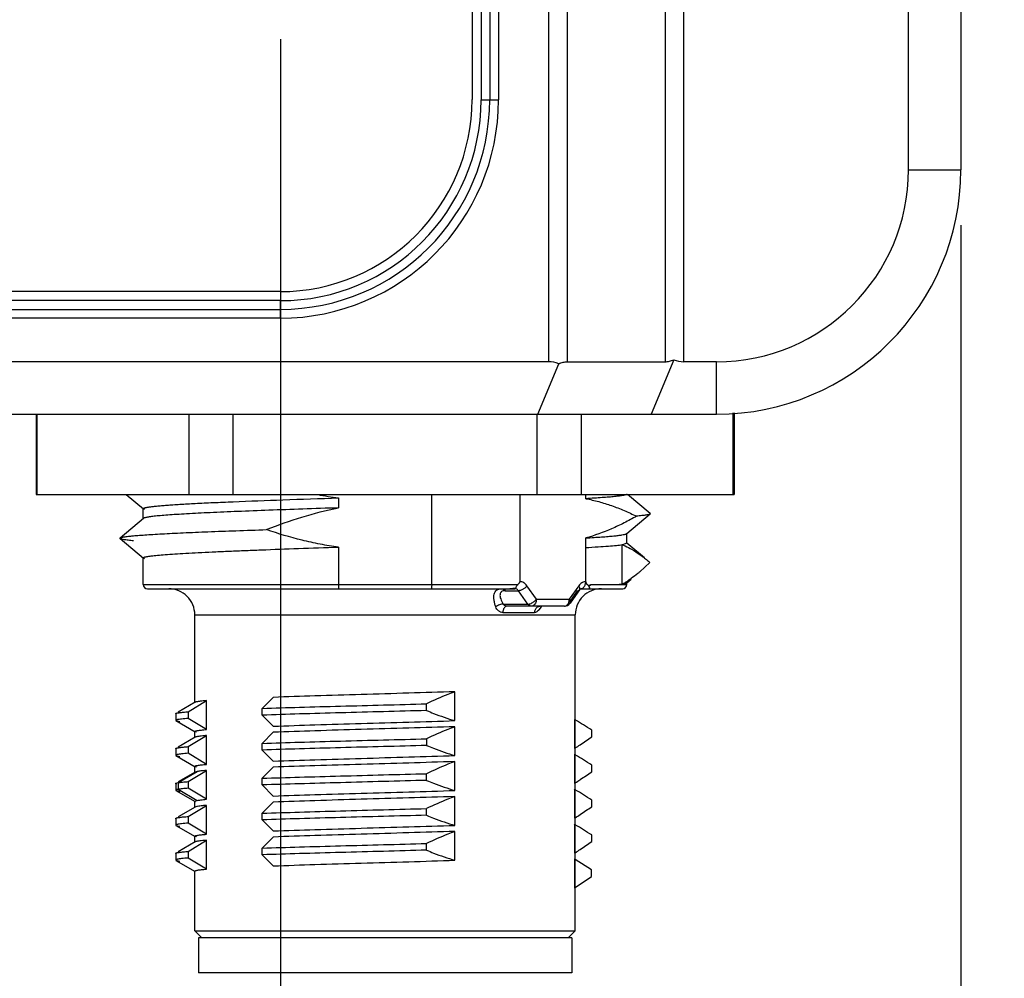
# Model space of a CAD drawing. Header units: inches. Extents: x 0 to 34, y 0 to 22.
# Tile 17 of 47: x 16.9 to 18, y 9 to 10.1. Entities that reach past the tile are written whole.
import ezdxf

# ---------------------------------------------------------------- set-up
doc = ezdxf.new("R2010")
doc.units = ezdxf.units.IN
doc.header["$LTSCALE"] = 1.87
doc.header["$MEASUREMENT"] = 0
doc.layers.get('0').update_dxf_attribs({"linetype": 'CONTINUOUS'})
doc.layers.add('DIMENSIONS', color=7, linetype='CONTINUOUS')
doc.styles.get("Standard").update_dxf_attribs({"font": 'txt', "width": 0.8})
doc.dimstyles.new('DIMSTYLE_1', dxfattribs={"dimtxt": 0.125, "dimasz": 0.18, "dimexe": 0.18, "dimexo": 0.0625, "dimgap": 0.09, "dimtad": 0, "dimtih": 1, "dimtoh": 1, "dimdec": 3, "dimzin": 4, "dimdsep": 46, "dimtxsty": 'STANDARD', "dimblk": '_FILLED', "dimblk1": '_FILLED', "dimblk2": '_FILLED', "dimcen": 0.09, "dimadec": 0, "dimazin": 0, "dimtp": 0.01, "dimtm": 0.01, "dimtfac": 1, "dimtdec": 3, "dimtofl": 0, "dimtmove": 0, "dimatfit": 3, "dimldrblk": '_FILLED', "dimfxl": 1, "dimtolj": 1, "dimtzin": 4, "dimarcsym": 0})

# ---------------------------------------------------------------- blocks, each defined once
blk = doc.blocks.new('_FILLED')
at = {"color": 0, "linetype": 'BYBLOCK'}
blk.add_solid([(0, 0), (-1, 0.1736), (-1, -0.1736)], dxfattribs=at)
blk = doc.blocks.new('*D11')
at = {"layer": 'DIMENSIONS', "color": 2, "linetype": 'CONTINUOUS'}
for p, q in [((15.7941, 10.1047), (15.7941, 7.4271)), ((17.2114, 10.1047), (17.2114, 7.4271)), ((15.7941, 7.5521), (15.4341, 7.5521)), ((17.2114, 7.5521), (17.5714, 7.5521))]:
    blk.add_line(p, q, dxfattribs=at)
at = {"layer": 'DIMENSIONS', "color": 2, "linetype": 'CONTINUOUS', "xscale": 0.18, "yscale": 0.18, "zscale": 0.18}
blk.add_blockref('_FILLED', (15.7941, 7.5521), dxfattribs=at)
at = {"layer": 'DIMENSIONS', "color": 2, "linetype": 'CONTINUOUS', "xscale": 0.18, "yscale": 0.18, "zscale": 0.18, "rotation": 180}
blk.add_blockref('_FILLED', (17.2114, 7.5521), dxfattribs=at)
at = {"layer": 'DIMENSIONS', "color": 2, "linetype": 'CONTINUOUS', "insert": (16.5027, 7.6146), "char_height": 0.125, "width": 1.225, "attachment_point": 2, "line_spacing_factor": 0.9}
blk.add_mtext('(1.417{\\Ftxt.shx;\\W1.000000;\\H0.125000; }[36])', dxfattribs=at)
blk = doc.blocks.new('*D12')
at = {"layer": 'DIMENSIONS', "color": 2, "linetype": 'CONTINUOUS'}
for p, q in [((17.2114, 10.1047), (17.2114, 8.1771)), ((17.9791, 9.8951), (17.9791, 8.1771)), ((17.2114, 8.3021), (16.8514, 8.3021)), ((17.9791, 8.3021), (18.4658, 8.3021))]:
    blk.add_line(p, q, dxfattribs=at)
at = {"layer": 'DIMENSIONS', "color": 2, "linetype": 'CONTINUOUS', "xscale": 0.18, "yscale": 0.18, "zscale": 0.18}
blk.add_blockref('_FILLED', (17.2114, 8.3021), dxfattribs=at)
at = {"layer": 'DIMENSIONS', "color": 2, "linetype": 'CONTINUOUS', "xscale": 0.18, "yscale": 0.18, "zscale": 0.18, "rotation": 180}
blk.add_blockref('_FILLED', (17.9791, 8.3021), dxfattribs=at)
at = {"layer": 'DIMENSIONS', "color": 2, "linetype": 'CONTINUOUS', "insert": (18.5283, 8.3646), "char_height": 0.125, "width": 1.325, "attachment_point": 1, "line_spacing_factor": 0.9}
blk.add_mtext('(.768{\\Ftxt.shx;\\W1.000000;\\H0.125000; }[19.5])', dxfattribs=at)

msp = doc.modelspace()

# ---------------------------------------------------------------- linework, layer by layer
at = {"color": 7, "linetype": 'CONTINUOUS'}
for p, q in [((17.9201, 9.9576), (17.9201, 13.7372)), ((17.9791, 13.7372), (17.9791, 9.9576)), ((17.6457, 12.4392), (17.6457, 9.7411)), ((17.6665, 9.7411), (17.6665, 12.4392)), ((17.535, 12.1755), (17.535, 9.7411)), ((17.5141, 9.7411), (17.5141, 12.1072)), ((17.4276, 11.473), (17.4276, 10.0367)), ((17.4378, 11.4734), (17.4378, 10.0364)), ((17.4476, 11.4734), (17.4476, 10.0364)), ((17.4575, 11.4734), (17.4575, 10.0364)), ((17.4378, 10.0364), (17.4575, 10.0364)), ((17.9201, 9.9576), (17.9791, 9.9576)), ((17.2111, 9.8202), (15.7944, 9.8202)), ((17.2114, 9.81), (15.7941, 9.81)), ((17.2114, 9.7903), (17.2114, 9.81)), ((15.7941, 9.8002), (17.2114, 9.8002)), ((17.2114, 9.7903), (15.7941, 9.7903)), ((17.6552, 9.7433), (17.6298, 9.682)), ((17.5141, 9.7411), (15.4913, 9.7411)), ((17.5019, 9.682), (17.5254, 9.7389)), ((17.535, 9.7411), (17.6457, 9.7411)), ((17.7035, 9.7411), (17.6665, 9.7411)), ((17.7035, 9.682), (17.7035, 9.7411)), ((15.3019, 9.682), (17.7035, 9.682)), ((16.9358, 9.682), (16.9358, 9.5915)), ((16.9368, 9.682), (16.9368, 9.5915)), ((17.1085, 9.5915), (17.1085, 9.682)), ((17.1579, 9.682), (17.1579, 9.5915)), ((17.5011, 9.5915), (17.5011, 9.682)), ((17.5506, 9.682), (17.5506, 9.5915)), ((17.7222, 9.5915), (17.7222, 9.6834)), ((17.7232, 9.6834), (17.7232, 9.5915)), ((16.9358, 9.5915), (17.7232, 9.5915)), ((17.559, 9.489), (17.5601, 9.4867)), ((17.5594, 9.4882), (17.5611, 9.4894)), ((17.5601, 9.4867), (17.5594, 9.4882)), ((17.5601, 9.4867), (17.5602, 9.4863)), ((17.5602, 9.4856), (17.56, 9.4852)), ((17.56, 9.4852), (17.5602, 9.4856)), ((17.5602, 9.4863), (17.5602, 9.4856)), ((17.5602, 9.4856), (17.5602, 9.4863))]:
    msp.add_line(p, q, dxfattribs=at)
at = {"color": 6, "linetype": 'CONTINUOUS'}
for p, q in [((17.0373, 9.5915), (17.0569, 9.5751)), ((17.2769, 9.5876), (17.2769, 9.5763)), ((17.3821, 9.4899), (17.3821, 9.591)), ((17.4816, 9.5915), (17.4816, 9.4931)), ((17.556, 9.5867), (17.556, 9.5915)), ((17.6285, 9.5701), (17.603, 9.5915)), ((17.0569, 9.5751), (17.0567, 9.5754)), ((17.0567, 9.5642), (17.0567, 9.5754)), ((17.0569, 9.5645), (17.0305, 9.5423)), ((17.0569, 9.5645), (17.0567, 9.5642)), ((17.058, 9.5745), (17.0569, 9.5751)), ((17.6021, 9.5473), (17.6285, 9.5695)), ((17.6285, 9.5701), (17.6285, 9.5695)), ((17.0305, 9.5417), (17.0305, 9.5423)), ((17.556, 9.4931), (17.556, 9.5424)), ((17.6016, 9.547), (17.6021, 9.5473)), ((17.6021, 9.5473), (17.6023, 9.5477)), ((17.6023, 9.5364), (17.6023, 9.5477)), ((17.0305, 9.5417), (17.0569, 9.5196)), ((17.2769, 9.5321), (17.2769, 9.4899)), ((17.5972, 9.4904), (17.5972, 9.5346)), ((17.6023, 9.5364), (17.5975, 9.5345)), ((17.6015, 9.5371), (17.6021, 9.5367)), ((17.6221, 9.52), (17.6021, 9.5367)), ((17.6021, 9.5367), (17.6023, 9.5364)), ((17.0569, 9.5196), (17.0567, 9.5199)), ((17.0567, 9.4899), (17.0567, 9.5199)), ((17.058, 9.519), (17.0569, 9.5196)), ((17.6284, 9.5147), (17.6169, 9.5042)), ((17.6268, 9.5161), (17.6284, 9.5147)), ((17.0567, 9.4899), (17.4794, 9.4899)), ((17.4794, 9.4899), (17.4812, 9.4919)), ((17.4812, 9.4919), (17.4816, 9.4931)), ((17.5002, 9.4734), (17.4896, 9.4885)), ((17.548, 9.4885), (17.5374, 9.4734)), ((17.5552, 9.4891), (17.5558, 9.4911)), ((17.5569, 9.4908), (17.5584, 9.4894)), ((17.5584, 9.4894), (17.559, 9.489)), ((17.5619, 9.4899), (17.575, 9.4899)), ((17.575, 9.4899), (17.5856, 9.4899)), ((17.5856, 9.4899), (17.5895, 9.4899)), ((17.5895, 9.4899), (17.5937, 9.4899)), ((17.5908, 9.4899), (17.6023, 9.49)), ((17.5956, 9.4899), (17.5937, 9.4899)), ((17.5972, 9.4899), (17.5956, 9.4899)), ((17.6023, 9.49), (17.5984, 9.4902)), ((17.6023, 9.4921), (17.602, 9.4926)), ((17.6021, 9.4918), (17.6071, 9.496)), ((17.6021, 9.4917), (17.6023, 9.4921)), ((17.6023, 9.49), (17.6023, 9.4921)), ((17.0614, 9.4852), (17.4761, 9.4852)), ((17.4649, 9.4829), (17.4801, 9.4829)), ((17.4737, 9.4853), (17.4701, 9.4852)), ((17.4761, 9.4852), (17.4774, 9.4854)), ((17.4773, 9.485), (17.4761, 9.4852)), ((17.4907, 9.4678), (17.4801, 9.4829)), ((17.5464, 9.4829), (17.5371, 9.4697)), ((17.5489, 9.4839), (17.5382, 9.4688)), ((17.5489, 9.4839), (17.5493, 9.4851)), ((17.5497, 9.4848), (17.5489, 9.4839)), ((17.5493, 9.4851), (17.5493, 9.4857)), ((17.5503, 9.4852), (17.5497, 9.4848)), ((17.5503, 9.4852), (17.5974, 9.4852)), ((17.4628, 9.4678), (17.4907, 9.4678)), ((17.5318, 9.4655), (17.4672, 9.4655)), ((17.4913, 9.4671), (17.4907, 9.4678)), ((17.4925, 9.4661), (17.4913, 9.4671)), ((17.5002, 9.4734), (17.5374, 9.4734)), ((17.5056, 9.4646), (17.5031, 9.4612)), ((17.5053, 9.4658), (17.5056, 9.4646)), ((17.1149, 9.4557), (17.5441, 9.4557)), ((17.1149, 9.3568), (17.1149, 9.4557)), ((17.4623, 9.4584), (17.4982, 9.4584)), ((17.5441, 9.0994), (17.5441, 9.4557)), ((17.4083, 9.3364), (17.4083, 9.369)), ((17.1152, 9.3571), (17.0962, 9.3461)), ((17.1075, 9.3465), (17.1279, 9.359)), ((17.1152, 9.3571), (17.1149, 9.3568)), ((17.1279, 9.3264), (17.1279, 9.359)), ((17.2034, 9.3627), (17.1907, 9.3502)), ((17.3764, 9.3478), (17.3764, 9.3554)), ((17.0933, 9.3443), (17.0935, 9.3446)), ((17.0933, 9.3443), (17.0933, 9.3367)), ((17.0943, 9.3437), (17.094, 9.3438)), ((17.1075, 9.3465), (17.1075, 9.3389)), ((17.1907, 9.3426), (17.1907, 9.3502)), ((17.1907, 9.3426), (17.2034, 9.3301)), ((17.0933, 9.3367), (17.0936, 9.3364)), ((17.0936, 9.3364), (17.098, 9.3355)), ((17.0936, 9.3364), (17.1152, 9.3239)), ((17.0952, 9.3376), (17.0948, 9.3374)), ((17.1279, 9.3264), (17.1075, 9.3389)), ((17.5432, 9.3377), (17.5432, 9.3051)), ((17.1152, 9.3239), (17.1149, 9.3242)), ((17.1149, 9.3174), (17.1149, 9.3242)), ((17.1169, 9.3234), (17.1152, 9.3239)), ((17.2034, 9.3233), (17.1907, 9.3108)), ((17.4083, 9.2971), (17.4083, 9.3296)), ((17.5626, 9.3256), (17.5626, 9.3181)), ((17.1152, 9.3177), (17.0962, 9.3067)), ((17.1075, 9.3071), (17.1279, 9.3196)), ((17.1152, 9.3177), (17.1149, 9.3174)), ((17.1162, 9.3181), (17.1152, 9.3177)), ((17.1279, 9.2871), (17.1279, 9.3196)), ((17.1907, 9.3033), (17.1907, 9.3108)), ((17.3764, 9.316), (17.3764, 9.3085)), ((17.0933, 9.3049), (17.0935, 9.3052)), ((17.0933, 9.3049), (17.0933, 9.2974)), ((17.0943, 9.3043), (17.094, 9.3044)), ((17.0952, 9.2982), (17.0948, 9.2981)), ((17.1075, 9.3071), (17.1075, 9.2996)), ((17.1279, 9.2871), (17.1075, 9.2996)), ((17.1907, 9.3033), (17.2034, 9.2908)), ((17.5428, 9.2984), (17.5432, 9.2983)), ((17.5432, 9.2983), (17.5432, 9.2657)), ((17.0933, 9.2974), (17.0936, 9.2971)), ((17.0936, 9.2971), (17.098, 9.2961)), ((17.0936, 9.2971), (17.1152, 9.2845)), ((17.4083, 9.2577), (17.4083, 9.2902)), ((17.0962, 9.2665), (17.1176, 9.279)), ((17.1152, 9.2784), (17.0962, 9.2674)), ((17.1075, 9.2677), (17.1279, 9.2802)), ((17.1152, 9.2845), (17.1149, 9.2849)), ((17.1149, 9.2781), (17.1149, 9.2849)), ((17.1152, 9.2784), (17.1149, 9.2781)), ((17.1169, 9.284), (17.1152, 9.2845)), ((17.1164, 9.2788), (17.1152, 9.2784)), ((17.1176, 9.279), (17.1166, 9.2788)), ((17.1279, 9.2477), (17.1279, 9.2802)), ((17.2034, 9.284), (17.1907, 9.2714)), ((17.3764, 9.2691), (17.3764, 9.2766)), ((17.5626, 9.2862), (17.5626, 9.2787)), ((17.0933, 9.2655), (17.0935, 9.2658)), ((17.0933, 9.2656), (17.0933, 9.258)), ((17.0935, 9.2658), (17.0962, 9.2665)), ((17.0962, 9.2665), (17.0962, 9.259)), ((17.1075, 9.2677), (17.1075, 9.2602)), ((17.1907, 9.2639), (17.1907, 9.2714)), ((17.0933, 9.258), (17.0936, 9.2577)), ((17.0936, 9.2577), (17.1152, 9.2452)), ((17.0962, 9.259), (17.0952, 9.2588)), ((17.0962, 9.259), (17.1176, 9.2465)), ((17.1279, 9.2477), (17.1075, 9.2602)), ((17.1907, 9.2639), (17.2034, 9.2514)), ((17.5428, 9.259), (17.5432, 9.2589)), ((17.5432, 9.2589), (17.5432, 9.2264)), ((17.1149, 9.2455), (17.1176, 9.2465)), ((17.1149, 9.2387), (17.1149, 9.2455)), ((17.1152, 9.2452), (17.115, 9.2454)), ((17.1159, 9.2449), (17.1152, 9.2452)), ((17.2034, 9.2446), (17.1907, 9.2321)), ((17.4083, 9.2183), (17.4083, 9.2509)), ((17.5626, 9.2469), (17.5626, 9.2393)), ((17.1152, 9.239), (17.0962, 9.228)), ((17.1075, 9.2284), (17.1279, 9.2409)), ((17.1152, 9.239), (17.1149, 9.2387)), ((17.1162, 9.2393), (17.1152, 9.239)), ((17.1279, 9.2083), (17.1279, 9.2409)), ((17.1907, 9.2245), (17.1907, 9.2321)), ((17.3764, 9.2297), (17.3764, 9.2373)), ((17.0933, 9.2262), (17.0935, 9.2265)), ((17.0933, 9.2262), (17.0933, 9.2186)), ((17.0943, 9.2256), (17.094, 9.2257)), ((17.1075, 9.2284), (17.1075, 9.2208)), ((17.1279, 9.2083), (17.1075, 9.2208)), ((17.1907, 9.2245), (17.2034, 9.212)), ((17.0933, 9.2186), (17.0936, 9.2183)), ((17.0936, 9.2183), (17.098, 9.2174)), ((17.0936, 9.2183), (17.1152, 9.2058)), ((17.0952, 9.2194), (17.0948, 9.2193)), ((17.4083, 9.179), (17.4083, 9.2115)), ((17.5428, 9.2197), (17.5432, 9.2195)), ((17.5432, 9.2195), (17.5432, 9.187)), ((17.1152, 9.1996), (17.0962, 9.1886)), ((17.1075, 9.189), (17.1279, 9.2015)), ((17.1152, 9.2058), (17.1149, 9.2061)), ((17.1149, 9.1993), (17.1149, 9.2061)), ((17.1152, 9.1996), (17.1149, 9.1993)), ((17.1169, 9.2053), (17.1152, 9.2058)), ((17.1162, 9.2), (17.1152, 9.1996)), ((17.1279, 9.1689), (17.1279, 9.2015)), ((17.2034, 9.2052), (17.1907, 9.1927)), ((17.3764, 9.1904), (17.3764, 9.1979)), ((17.5626, 9.2075), (17.5626, 9.2)), ((17.0933, 9.1868), (17.0935, 9.1871)), ((17.0933, 9.1868), (17.0933, 9.1793)), ((17.1075, 9.189), (17.1075, 9.1814)), ((17.1907, 9.1852), (17.1907, 9.1927)), ((17.0933, 9.1793), (17.0936, 9.179)), ((17.0936, 9.179), (17.098, 9.178)), ((17.0936, 9.1789), (17.1152, 9.1664)), ((17.0943, 9.1862), (17.094, 9.1863)), ((17.0952, 9.1801), (17.0948, 9.18)), ((17.1279, 9.1689), (17.1075, 9.1814)), ((17.1907, 9.1852), (17.2034, 9.1727)), ((17.5428, 9.1803), (17.5432, 9.1802)), ((17.5432, 9.1802), (17.5432, 9.1476)), ((17.5626, 9.1681), (17.5441, 9.1797)), ((17.1152, 9.1664), (17.1149, 9.1668)), ((17.1149, 9.0994), (17.1149, 9.1668)), ((17.5626, 9.1606), (17.5626, 9.1681)), ((17.5441, 9.1482), (17.5626, 9.1606)), ((17.1149, 9.0994), (17.5441, 9.0994)), ((17.1228, 9.0915), (17.1149, 9.0994)), ((17.5362, 9.0915), (17.5441, 9.0994)), ((17.5401, 9.0915), (17.1189, 9.0915)), ((17.1189, 9.0915), (17.1189, 9.0521)), ((17.5401, 9.0915), (17.5401, 9.0521)), ((17.5401, 9.0521), (17.1189, 9.0521))]:
    msp.add_line(p, q, dxfattribs=at)
at = {"color": 7, "linetype": 'CONTINUOUS'}
for centre, radius, start, end in [((17.2111, 10.0367), 0.2165, 270, 360), ((17.2114, 10.0364), 0.2461, 270, 360), ((17.2114, 10.0364), 0.2362, 270, 360), ((17.2114, 10.0364), 0.2264, 270, 360), ((17.7035, 9.9576), 0.2756, 270, 360), ((17.7035, 9.9576), 0.2165, 270, 360), ((17.6665, 9.7706), 0.0295, 247.5005, 269.9995), ((17.5141, 9.7116), 0.0295, 67.5005, 89.9995), ((17.3854, 9.9412), 0.4846, 291.015, 291.241), ((17.4742, 9.7123), 0.2391, 291.2883, 291.5155), ((17.5352, 9.527), 0.0456, 304.507, 305.7302)]:
    msp.add_arc(centre, radius, start, end, dxfattribs=at)
at = {"color": 6, "linetype": 'CONTINUOUS'}
for centre, radius, start, end in [((17.3231, 9.9423), 0.3577, 258.794, 262.5736), ((17.0614, 9.4899), 0.00472, 180.0001, 269.999), ((17.5448, 9.4932), 0.0112, 349.0176, 359.1098), ((17.5501, 9.5761), 0.0978, 298.7986, 301.1816), ((17.5972, 9.3598), 0.1303, 89.4763, 90.0138), ((17.5976, 9.4899), 0.00472, 270.0079, 360), ((17.5473, 9.5807), 0.1031, 301.172, 301.5974), ((17.5407, 9.5912), 0.1155, 301.6768, 305.1752), ((17.0854, 9.4557), 0.0295, 0, 90.0025), ((17.4671, 9.6953), 0.2101, 270.3453, 270.8382), ((17.4762, 9.3393), 0.146, 89.6556, 90.9546), ((17.5736, 9.4557), 0.0295, 89.9871, 180), ((17.5318, 9.4734), 0.00787, 270.0013, 324.9236), ((17.5318, 9.4695), 0.00398, 270.035, 280.5566), ((17.1357, 8.6603), 0.7906, 57.313, 58.8954), ((17.0371, 10.0808), 0.9263, 303.1873, 303.5952), ((16.9585, 10.1989), 1.0681, 303.6014, 304.4449), ((17.1357, 8.6209), 0.7906, 57.313, 58.8954), ((16.9585, 10.1596), 1.0681, 303.6014, 304.4449), ((17.0371, 10.0414), 0.9263, 303.1873, 303.5952), ((17.0984, 9.2436), 0.0156, 101.901, 103.2906), ((17.1357, 8.5815), 0.7906, 57.313, 58.8954), ((16.9585, 10.1202), 1.0681, 303.6014, 304.4449), ((17.0371, 10.0021), 0.9263, 303.1873, 303.5952), ((17.1357, 8.5421), 0.7906, 57.313, 58.8954), ((16.9585, 10.0808), 1.0681, 303.6014, 304.4449), ((17.0371, 9.9627), 0.9263, 303.1873, 303.5952)]:
    msp.add_arc(centre, radius, start, end, dxfattribs=at)
at = {"color": 7, "linetype": 'CONTINUOUS'}
for points, knots in [([(17.6457, 9.7411), (17.6472, 9.7411), (17.6505, 9.7416), (17.6536, 9.7427), (17.6552, 9.7433)], [0, 0, 0, 0, 0.465156, 1, 1, 1, 1]), ([(17.5254, 9.7389), (17.5271, 9.7395), (17.5302, 9.7406), (17.5335, 9.7411), (17.535, 9.7411)], [0, 0, 0, 0, 0.534844, 1, 1, 1, 1])]:
    msp.add_open_spline(points, degree=3, knots=knots, dxfattribs=at)
at = {"color": 6, "linetype": 'CONTINUOUS'}
for points, knots in [([(17.1581, 9.5833), (17.1767, 9.5841), (17.2164, 9.5856), (17.256, 9.5869), (17.2769, 9.5876)], [0, 0, 0, 0, 0.471583, 1, 1, 1, 1]), ([(17.602, 9.5915), (17.6018, 9.5914), (17.6013, 9.5911), (17.6004, 9.5909), (17.5992, 9.5906), (17.5976, 9.5903), (17.5958, 9.59), (17.5927, 9.5896), (17.5881, 9.589), (17.5817, 9.5884), (17.5741, 9.5879), (17.5654, 9.5873), (17.5593, 9.5869), (17.556, 9.5867)], [0, 0, 0, 0, 0.014598, 0.035473, 0.062821, 0.0967, 0.137124, 0.184082, 0.297513, 0.436693, 0.60082, 0.788917, 1, 1, 1, 1]), ([(17.556, 9.5867), (17.5609, 9.5858), (17.5707, 9.5836), (17.5851, 9.579), (17.5994, 9.5735), (17.6087, 9.5692), (17.6133, 9.5669)], [0, 0, 0, 0, 0.245993, 0.49449, 0.745784, 1, 1, 1, 1]), ([(17.0567, 9.5754), (17.0567, 9.5755), (17.0568, 9.5756), (17.0569, 9.5758), (17.0572, 9.576), (17.0577, 9.5762), (17.0584, 9.5764), (17.0594, 9.5767), (17.0605, 9.5769), (17.0619, 9.5772), (17.0641, 9.5775), (17.0675, 9.5779), (17.072, 9.5784), (17.0774, 9.5789), (17.0836, 9.5794), (17.0905, 9.5799), (17.1012, 9.5806), (17.1163, 9.5814), (17.1363, 9.5824), (17.1506, 9.583), (17.1581, 9.5833)], [0, 0, 0, 0, 0.002626, 0.004395, 0.006571, 0.012279, 0.019908, 0.029519, 0.041138, 0.05477, 0.070412, 0.107681, 0.152854, 0.205822, 0.266457, 0.334558, 0.409904, 0.581429, 0.778976, 1, 1, 1, 1]), ([(17.2769, 9.5763), (17.2635, 9.5759), (17.2373, 9.575), (17.1994, 9.5737), (17.1645, 9.5723), (17.1336, 9.571), (17.1106, 9.5699), (17.0947, 9.5689), (17.0848, 9.5682), (17.0764, 9.5676), (17.0694, 9.5669), (17.064, 9.5662), (17.0609, 9.5657), (17.0596, 9.5655)], [0, 0, 0, 0, 0.185551, 0.361251, 0.522593, 0.665919, 0.787902, 0.839944, 0.885624, 0.924667, 0.956838, 0.981988, 1, 1, 1, 1]), ([(17.1959, 9.5518), (17.209, 9.5571), (17.2356, 9.5667), (17.263, 9.5736), (17.2769, 9.5763)], [0, 0, 0, 0, 0.500031, 1, 1, 1, 1]), ([(17.0596, 9.5655), (17.059, 9.5653), (17.0582, 9.5651), (17.0573, 9.5648), (17.057, 9.5646), (17.0569, 9.5645)], [0, 0, 0, 0, 0.627713, 0.844376, 1, 1, 1, 1]), ([(17.6133, 9.5669), (17.6087, 9.5643), (17.5994, 9.5593), (17.5806, 9.5505), (17.5659, 9.5451), (17.556, 9.5424)], [0, 0, 0, 0, 0.254551, 0.506131, 1, 1, 1, 1]), ([(17.6285, 9.5695), (17.6284, 9.5693), (17.6279, 9.5691), (17.6269, 9.5688), (17.6255, 9.5685), (17.6238, 9.5682), (17.6217, 9.5679), (17.6181, 9.5674), (17.6153, 9.5671), (17.6133, 9.567)], [0, 0, 0, 0, 0.042129, 0.107244, 0.196361, 0.309583, 0.446786, 0.60776, 1, 1, 1, 1]), ([(17.0305, 9.5423), (17.0306, 9.5425), (17.0311, 9.5427), (17.032, 9.543), (17.0331, 9.5433), (17.0347, 9.5436), (17.0365, 9.5439), (17.0397, 9.5443), (17.0444, 9.5448), (17.051, 9.5454), (17.0589, 9.5459), (17.068, 9.5465), (17.0782, 9.5471), (17.0896, 9.5477), (17.1069, 9.5485), (17.1309, 9.5495), (17.1623, 9.5507), (17.1844, 9.5514), (17.1959, 9.5518)], [0, 0, 0, 0, 0.003613, 0.009073, 0.016468, 0.025829, 0.037161, 0.050457, 0.082888, 0.123005, 0.170672, 0.22567, 0.287733, 0.356587, 0.431946, 0.600818, 0.791463, 1, 1, 1, 1]), ([(17.2769, 9.5321), (17.27, 9.533), (17.2562, 9.5352), (17.229, 9.5412), (17.209, 9.5472), (17.1959, 9.5518)], [0, 0, 0, 0, 0.250029, 0.500068, 1, 1, 1, 1]), ([(17.556, 9.5424), (17.5591, 9.5426), (17.565, 9.543), (17.5734, 9.5435), (17.5808, 9.5441), (17.5871, 9.5447), (17.5923, 9.5452), (17.5964, 9.5458), (17.5991, 9.5463), (17.6007, 9.5467), (17.6014, 9.5469), (17.6016, 9.547)], [0, 0, 0, 0, 0.204093, 0.387053, 0.548013, 0.686115, 0.800591, 0.891107, 0.957529, 0.981727, 1, 1, 1, 1]), ([(17.0457, 9.5392), (17.0437, 9.5394), (17.0408, 9.5397), (17.0373, 9.5401), (17.0352, 9.5404), (17.0335, 9.5407), (17.0321, 9.541), (17.0312, 9.5413), (17.0306, 9.5416), (17.0305, 9.5417)], [0, 0, 0, 0, 0.392692, 0.553611, 0.690666, 0.80372, 0.892721, 0.957829, 1, 1, 1, 1]), ([(17.0567, 9.5199), (17.0567, 9.5201), (17.0569, 9.5203), (17.0573, 9.5205), (17.0577, 9.5207), (17.0583, 9.5209), (17.0593, 9.5211), (17.0609, 9.5215), (17.0631, 9.5218), (17.0671, 9.5224), (17.0733, 9.523), (17.0821, 9.5238), (17.0928, 9.5245), (17.1052, 9.5253), (17.1193, 9.526), (17.135, 9.5268), (17.152, 9.5275), (17.1704, 9.5283), (17.1972, 9.5293), (17.2328, 9.5306), (17.2619, 9.5316), (17.2769, 9.5321)], [0, 0, 0, 0, 0.002065, 0.00373, 0.005902, 0.008606, 0.011855, 0.020008, 0.030379, 0.042956, 0.074648, 0.114906, 0.163452, 0.219915, 0.283907, 0.354951, 0.432499, 0.515991, 0.604825, 0.795979, 1, 1, 1, 1]), ([(17.5972, 9.5345), (17.595, 9.5342), (17.5898, 9.5336), (17.5807, 9.5328), (17.5692, 9.532), (17.5606, 9.5315), (17.556, 9.5312)], [0, 0, 0, 0, 0.159522, 0.380859, 0.66196, 1, 1, 1, 1]), ([(17.5979, 9.5345), (17.5978, 9.5345), (17.5977, 9.5346), (17.5975, 9.5347), (17.5973, 9.5347), (17.5972, 9.5347), (17.5972, 9.5346)], [0, 0, 0, 0, 0.281569, 0.527378, 0.752982, 1, 1, 1, 1]), ([(17.5979, 9.5345), (17.5987, 9.5341), (17.6021, 9.5327), (17.6053, 9.531), (17.6077, 9.5296)], [0, 0, 0, 0, 0.244996, 1, 1, 1, 1]), ([(17.6077, 9.5296), (17.611, 9.5277), (17.6176, 9.5234), (17.6237, 9.5186), (17.6268, 9.5161)], [0, 0, 0, 0, 0.488092, 1, 1, 1, 1]), ([(17.6169, 9.5042), (17.6161, 9.5035), (17.613, 9.501), (17.6097, 9.4985), (17.6072, 9.4967)], [0, 0, 0, 0, 0.254549, 1, 1, 1, 1]), ([(17.2769, 9.4899), (17.2769, 9.4893), (17.2769, 9.4884), (17.277, 9.4873), (17.277, 9.4866), (17.2771, 9.486), (17.2772, 9.4856), (17.2772, 9.4853), (17.2773, 9.4852), (17.2774, 9.4852)], [0, 0, 0, 0, 0.377986, 0.549585, 0.69951, 0.822783, 0.914899, 0.973468, 1, 1, 1, 1]), ([(17.3821, 9.4899), (17.3821, 9.4893), (17.3821, 9.4884), (17.382, 9.4873), (17.382, 9.4866), (17.3819, 9.486), (17.3818, 9.4856), (17.3818, 9.4853), (17.3817, 9.4852), (17.3816, 9.4852)], [0, 0, 0, 0, 0.377635, 0.549006, 0.69875, 0.821965, 0.914203, 0.973091, 1, 1, 1, 1]), ([(17.4794, 9.4899), (17.479, 9.4896), (17.4782, 9.4887), (17.4775, 9.4875), (17.4771, 9.4866), (17.4767, 9.486), (17.4765, 9.4856), (17.4763, 9.4854), (17.4762, 9.4853)], [0, 0, 0, 0, 0.295183, 0.598203, 0.73459, 0.849976, 0.93954, 1, 1, 1, 1]), ([(17.4896, 9.4885), (17.489, 9.4877), (17.4877, 9.4862), (17.4853, 9.4845), (17.483, 9.4834), (17.4813, 9.483), (17.4805, 9.4829), (17.4801, 9.4829)], [0, 0, 0, 0, 0.253281, 0.524343, 0.782012, 0.89754, 1, 1, 1, 1]), ([(17.4896, 9.4885), (17.4891, 9.4892), (17.488, 9.4905), (17.486, 9.492), (17.4839, 9.4929), (17.4824, 9.4931), (17.4816, 9.4931)], [0, 0, 0, 0, 0.273167, 0.52817, 0.768306, 1, 1, 1, 1]), ([(17.5503, 9.4909), (17.5501, 9.4908), (17.5493, 9.49), (17.5485, 9.4892), (17.548, 9.4885)], [0, 0, 0, 0, 0.242015, 1, 1, 1, 1]), ([(17.5493, 9.4857), (17.5492, 9.4861), (17.5489, 9.4871), (17.5484, 9.488), (17.548, 9.4885)], [0, 0, 0, 0, 0.459244, 1, 1, 1, 1]), ([(17.5531, 9.4925), (17.5529, 9.4925), (17.5519, 9.492), (17.551, 9.4915), (17.5503, 9.4909)], [0, 0, 0, 0, 0.243182, 1, 1, 1, 1]), ([(17.5503, 9.4852), (17.5508, 9.4852), (17.5518, 9.4854), (17.5532, 9.4862), (17.5544, 9.4875), (17.5549, 9.4886), (17.5552, 9.4891)], [0, 0, 0, 0, 0.221843, 0.45895, 0.71761, 1, 1, 1, 1]), ([(17.556, 9.4931), (17.5557, 9.4931), (17.5548, 9.493), (17.5538, 9.4928), (17.5531, 9.4925)], [0, 0, 0, 0, 0.247555, 1, 1, 1, 1]), ([(17.556, 9.4931), (17.556, 9.493), (17.556, 9.4927), (17.5561, 9.4923), (17.5562, 9.4919), (17.5565, 9.4914), (17.5568, 9.491), (17.5569, 9.4908)], [0, 0, 0, 0, 0.145236, 0.286695, 0.485031, 0.667573, 1, 1, 1, 1]), ([(17.5972, 9.4902), (17.5978, 9.4903), (17.5988, 9.4905), (17.6002, 9.4908), (17.6012, 9.4912), (17.6018, 9.4914), (17.602, 9.4916)], [0, 0, 0, 0, 0.350807, 0.633483, 0.849005, 1, 1, 1, 1]), ([(17.4545, 9.4646), (17.454, 9.4659), (17.4532, 9.4684), (17.4524, 9.4722), (17.4521, 9.4757), (17.4525, 9.4788), (17.4535, 9.4816), (17.455, 9.4834), (17.4566, 9.4843), (17.4584, 9.485), (17.4599, 9.4852), (17.461, 9.4852)], [0, 0, 0, 0, 0.157829, 0.305589, 0.440913, 0.562398, 0.671662, 0.774359, 0.82632, 0.88047, 1, 1, 1, 1]), ([(17.4593, 9.4788), (17.4591, 9.478), (17.4592, 9.4762), (17.4599, 9.4735), (17.4612, 9.4707), (17.4622, 9.4688), (17.4628, 9.4678)], [0, 0, 0, 0, 0.206341, 0.44403, 0.7103, 1, 1, 1, 1]), ([(17.461, 9.4819), (17.4608, 9.4817), (17.4603, 9.4813), (17.4596, 9.4803), (17.4593, 9.4794), (17.4593, 9.4788)], [0, 0, 0, 0, 0.247836, 0.491783, 1, 1, 1, 1]), ([(17.461, 9.4852), (17.4613, 9.4852), (17.4621, 9.4851), (17.4636, 9.4844), (17.4644, 9.4836), (17.4649, 9.4829)], [0, 0, 0, 0, 0.238096, 0.484469, 1, 1, 1, 1]), ([(17.4649, 9.4829), (17.4642, 9.4829), (17.4628, 9.4828), (17.4615, 9.4822), (17.461, 9.4819)], [0, 0, 0, 0, 0.541068, 1, 1, 1, 1]), ([(17.4801, 9.4829), (17.4797, 9.4834), (17.4789, 9.4843), (17.4778, 9.4849), (17.4773, 9.485)], [0, 0, 0, 0, 0.524134, 1, 1, 1, 1]), ([(17.5464, 9.4829), (17.5467, 9.4829), (17.5472, 9.4829), (17.5479, 9.4831), (17.5485, 9.4834), (17.5488, 9.4837), (17.5489, 9.4839)], [0, 0, 0, 0, 0.287806, 0.54658, 0.780896, 1, 1, 1, 1]), ([(17.4628, 9.4678), (17.4621, 9.4679), (17.4607, 9.4678), (17.4585, 9.4672), (17.4564, 9.4661), (17.4551, 9.4652), (17.4545, 9.4646)], [0, 0, 0, 0, 0.21478, 0.470091, 0.741956, 1, 1, 1, 1]), ([(17.4623, 9.4584), (17.4615, 9.4583), (17.4602, 9.4586), (17.4586, 9.4594), (17.4572, 9.4604), (17.4556, 9.4621), (17.4548, 9.4638), (17.4545, 9.4646)], [0, 0, 0, 0, 0.239791, 0.362605, 0.48717, 0.740994, 1, 1, 1, 1]), ([(17.4672, 9.4655), (17.4669, 9.4655), (17.4663, 9.4654), (17.4654, 9.465), (17.4646, 9.4643), (17.4638, 9.4634), (17.4632, 9.4624), (17.4628, 9.4611), (17.4625, 9.4598), (17.4624, 9.4588), (17.4623, 9.4584)], [0, 0, 0, 0, 0.095677, 0.197026, 0.307279, 0.427988, 0.558936, 0.699343, 0.847557, 1, 1, 1, 1]), ([(17.4672, 9.4655), (17.4667, 9.4655), (17.4659, 9.4656), (17.4646, 9.466), (17.4635, 9.4668), (17.463, 9.4674), (17.4628, 9.4678)], [0, 0, 0, 0, 0.255677, 0.510828, 0.760621, 1, 1, 1, 1]), ([(17.4907, 9.4678), (17.4913, 9.4678), (17.4925, 9.468), (17.495, 9.4689), (17.4968, 9.47), (17.4979, 9.4709)], [0, 0, 0, 0, 0.212642, 0.458477, 1, 1, 1, 1]), ([(17.4947, 9.4655), (17.4943, 9.4655), (17.4936, 9.4656), (17.4929, 9.4659), (17.4925, 9.4661)], [0, 0, 0, 0, 0.491083, 1, 1, 1, 1]), ([(17.5002, 9.4734), (17.5002, 9.4724), (17.5, 9.4704), (17.499, 9.4682), (17.4978, 9.4668), (17.4968, 9.4661), (17.4958, 9.4656), (17.495, 9.4655), (17.4947, 9.4655)], [0, 0, 0, 0, 0.287587, 0.554407, 0.676141, 0.789805, 0.896899, 1, 1, 1, 1]), ([(17.4979, 9.4709), (17.4981, 9.4711), (17.499, 9.4718), (17.4997, 9.4727), (17.5002, 9.4734)], [0, 0, 0, 0, 0.262218, 1, 1, 1, 1]), ([(17.4982, 9.4584), (17.4983, 9.4596), (17.4989, 9.4619), (17.5004, 9.4639), (17.5014, 9.4646)], [0, 0, 0, 0, 0.508085, 1, 1, 1, 1]), ([(17.5014, 9.4646), (17.5019, 9.4649), (17.5028, 9.4653), (17.5038, 9.4655), (17.5043, 9.4655)], [0, 0, 0, 0, 0.52403, 1, 1, 1, 1]), ([(17.5318, 9.4655), (17.5323, 9.4655), (17.5334, 9.4657), (17.5348, 9.4666), (17.536, 9.4681), (17.5366, 9.4692), (17.5368, 9.4698)], [0, 0, 0, 0, 0.220626, 0.456565, 0.715986, 1, 1, 1, 1]), ([(17.5382, 9.4688), (17.5381, 9.4687), (17.5378, 9.4684), (17.5372, 9.4681), (17.5365, 9.4679), (17.536, 9.4678), (17.5358, 9.4678)], [0, 0, 0, 0, 0.215036, 0.446329, 0.706856, 1, 1, 1, 1]), ([(17.5368, 9.4698), (17.5369, 9.4701), (17.5372, 9.4713), (17.5374, 9.4725), (17.5374, 9.4734)], [0, 0, 0, 0, 0.245215, 1, 1, 1, 1]), ([(17.5374, 9.4734), (17.5377, 9.473), (17.5382, 9.4722), (17.5386, 9.4709), (17.5387, 9.4698), (17.5384, 9.4691), (17.5383, 9.4689)], [0, 0, 0, 0, 0.309966, 0.578166, 0.804367, 1, 1, 1, 1]), ([(17.5006, 9.4591), (17.5002, 9.4588), (17.4994, 9.4585), (17.4986, 9.4583), (17.4982, 9.4584)], [0, 0, 0, 0, 0.515977, 1, 1, 1, 1]), ([(17.5031, 9.4612), (17.5029, 9.461), (17.5022, 9.4602), (17.5013, 9.4595), (17.5006, 9.4591)], [0, 0, 0, 0, 0.268686, 1, 1, 1, 1]), ([(17.4083, 9.369), (17.391, 9.3684), (17.3557, 9.3674), (17.3031, 9.3659), (17.2521, 9.3643), (17.2191, 9.3633), (17.2034, 9.3627)], [0, 0, 0, 0, 0.254029, 0.516242, 0.770204, 1, 1, 1, 1]), ([(17.4083, 9.369), (17.4056, 9.368), (17.3948, 9.3639), (17.3842, 9.3592), (17.3764, 9.3554)], [0, 0, 0, 0, 0.248163, 1, 1, 1, 1]), ([(17.1279, 9.359), (17.1262, 9.3588), (17.1239, 9.3586), (17.1211, 9.3583), (17.1193, 9.3581), (17.1179, 9.3578), (17.1167, 9.3576), (17.1159, 9.3574), (17.1154, 9.3572), (17.1152, 9.3571)], [0, 0, 0, 0, 0.382593, 0.541135, 0.677564, 0.791701, 0.883415, 0.952695, 1, 1, 1, 1]), ([(17.1907, 9.3502), (17.2047, 9.3507), (17.2343, 9.3516), (17.2962, 9.3533), (17.344, 9.3545), (17.3764, 9.3554)], [0, 0, 0, 0, 0.227485, 0.477164, 1, 1, 1, 1]), ([(17.094, 9.3438), (17.0939, 9.3438), (17.0937, 9.3439), (17.0935, 9.344), (17.0933, 9.3442), (17.0933, 9.3443)], [0, 0, 0, 0, 0.378935, 0.665214, 1, 1, 1, 1]), ([(17.0936, 9.3446), (17.0937, 9.3447), (17.0942, 9.3448), (17.0952, 9.3451), (17.0964, 9.3453), (17.098, 9.3455), (17.0999, 9.3458), (17.1031, 9.3461), (17.1057, 9.3463), (17.1075, 9.3465)], [0, 0, 0, 0, 0.044536, 0.111703, 0.202047, 0.31573, 0.452626, 0.612487, 1, 1, 1, 1]), ([(17.3764, 9.3478), (17.3602, 9.3474), (17.3278, 9.3465), (17.28, 9.3453), (17.2343, 9.344), (17.2047, 9.3431), (17.1907, 9.3426)], [0, 0, 0, 0, 0.261616, 0.522837, 0.772515, 1, 1, 1, 1]), ([(17.3764, 9.3478), (17.379, 9.3467), (17.3895, 9.3425), (17.4002, 9.3388), (17.4083, 9.3364)], [0, 0, 0, 0, 0.251898, 1, 1, 1, 1]), ([(17.0948, 9.3374), (17.0946, 9.3374), (17.0942, 9.3373), (17.0938, 9.3371), (17.0935, 9.337), (17.0934, 9.3369), (17.0933, 9.3368), (17.0933, 9.3367)], [0, 0, 0, 0, 0.395309, 0.68732, 0.796229, 0.882233, 1, 1, 1, 1]), ([(17.1075, 9.3389), (17.105, 9.3387), (17.1016, 9.3385), (17.0975, 9.3379), (17.0959, 9.3377), (17.0952, 9.3376)], [0, 0, 0, 0, 0.611297, 0.833903, 1, 1, 1, 1]), ([(17.2034, 9.3301), (17.2191, 9.3307), (17.2521, 9.3318), (17.3031, 9.3333), (17.3557, 9.3348), (17.391, 9.3359), (17.4083, 9.3364)], [0, 0, 0, 0, 0.229796, 0.483759, 0.745972, 1, 1, 1, 1]), ([(17.1149, 9.3242), (17.1149, 9.3244), (17.1151, 9.3245), (17.1154, 9.3247), (17.1158, 9.3248), (17.1162, 9.3249), (17.1171, 9.3251), (17.1183, 9.3254), (17.1202, 9.3256), (17.1234, 9.326), (17.126, 9.3263), (17.1279, 9.3264)], [0, 0, 0, 0, 0.025671, 0.047506, 0.076377, 0.112562, 0.156189, 0.265858, 0.405342, 0.574402, 1, 1, 1, 1]), ([(17.4083, 9.3296), (17.391, 9.3291), (17.3557, 9.328), (17.3031, 9.3265), (17.2521, 9.325), (17.2191, 9.3239), (17.2034, 9.3233)], [0, 0, 0, 0, 0.254029, 0.516242, 0.770204, 1, 1, 1, 1]), ([(17.4083, 9.3296), (17.4056, 9.3286), (17.3948, 9.3245), (17.3842, 9.3198), (17.3764, 9.316)], [0, 0, 0, 0, 0.248163, 1, 1, 1, 1]), ([(17.1279, 9.3196), (17.1265, 9.3195), (17.1241, 9.3193), (17.1208, 9.3189), (17.1182, 9.3185), (17.1168, 9.3182), (17.1162, 9.3181)], [0, 0, 0, 0, 0.344828, 0.627026, 0.845651, 1, 1, 1, 1]), ([(17.1907, 9.3108), (17.2047, 9.3113), (17.2343, 9.3122), (17.2962, 9.3139), (17.344, 9.3151), (17.3764, 9.316)], [0, 0, 0, 0, 0.227485, 0.477164, 1, 1, 1, 1]), ([(17.094, 9.3044), (17.0939, 9.3044), (17.0937, 9.3045), (17.0935, 9.3046), (17.0933, 9.3048), (17.0933, 9.3049)], [0, 0, 0, 0, 0.378935, 0.665214, 1, 1, 1, 1]), ([(17.0948, 9.2981), (17.0946, 9.298), (17.0942, 9.2979), (17.0938, 9.2978), (17.0935, 9.2976), (17.0934, 9.2975), (17.0933, 9.2974), (17.0933, 9.2974)], [0, 0, 0, 0, 0.395309, 0.68732, 0.796229, 0.882233, 1, 1, 1, 1]), ([(17.0936, 9.3052), (17.0937, 9.3053), (17.0942, 9.3055), (17.0952, 9.3057), (17.0964, 9.3059), (17.098, 9.3062), (17.0999, 9.3064), (17.1031, 9.3067), (17.1057, 9.307), (17.1075, 9.3071)], [0, 0, 0, 0, 0.044536, 0.111703, 0.202047, 0.31573, 0.452626, 0.612487, 1, 1, 1, 1]), ([(17.1075, 9.2996), (17.105, 9.2994), (17.1016, 9.2991), (17.0975, 9.2986), (17.0959, 9.2983), (17.0952, 9.2982)], [0, 0, 0, 0, 0.611297, 0.833903, 1, 1, 1, 1]), ([(17.3764, 9.3085), (17.3602, 9.308), (17.3278, 9.3071), (17.28, 9.3059), (17.2343, 9.3046), (17.2047, 9.3037), (17.1907, 9.3033)], [0, 0, 0, 0, 0.261616, 0.522837, 0.772515, 1, 1, 1, 1]), ([(17.3764, 9.3085), (17.379, 9.3074), (17.3895, 9.3031), (17.4002, 9.2994), (17.4083, 9.2971)], [0, 0, 0, 0, 0.251898, 1, 1, 1, 1]), ([(17.1149, 9.2849), (17.1149, 9.285), (17.1151, 9.2852), (17.1154, 9.2853), (17.1158, 9.2854), (17.1162, 9.2856), (17.1171, 9.2858), (17.1183, 9.286), (17.1202, 9.2863), (17.1234, 9.2867), (17.126, 9.2869), (17.1279, 9.2871)], [0, 0, 0, 0, 0.025671, 0.047506, 0.076377, 0.112562, 0.156189, 0.265858, 0.405342, 0.574402, 1, 1, 1, 1]), ([(17.2034, 9.2908), (17.2191, 9.2913), (17.2521, 9.2924), (17.3031, 9.2939), (17.3557, 9.2955), (17.391, 9.2965), (17.4083, 9.2971)], [0, 0, 0, 0, 0.229796, 0.483759, 0.745972, 1, 1, 1, 1]), ([(17.4083, 9.2902), (17.391, 9.2897), (17.3557, 9.2886), (17.3031, 9.2871), (17.2521, 9.2856), (17.2191, 9.2845), (17.2034, 9.284)], [0, 0, 0, 0, 0.254029, 0.516242, 0.770204, 1, 1, 1, 1]), ([(17.4083, 9.2902), (17.4056, 9.2893), (17.3948, 9.2851), (17.3842, 9.2804), (17.3764, 9.2766)], [0, 0, 0, 0, 0.248163, 1, 1, 1, 1]), ([(17.1279, 9.2802), (17.1258, 9.2801), (17.123, 9.2798), (17.1196, 9.2794), (17.1182, 9.2791), (17.1176, 9.279)], [0, 0, 0, 0, 0.591541, 0.818864, 1, 1, 1, 1]), ([(17.1907, 9.2715), (17.2047, 9.2719), (17.2343, 9.2728), (17.2962, 9.2745), (17.344, 9.2758), (17.3764, 9.2766)], [0, 0, 0, 0, 0.227485, 0.477164, 1, 1, 1, 1]), ([(17.0944, 9.2649), (17.0943, 9.265), (17.094, 9.2651), (17.0936, 9.2652), (17.0934, 9.2654), (17.0933, 9.2655), (17.0933, 9.2655)], [0, 0, 0, 0, 0.387555, 0.676126, 0.872556, 1, 1, 1, 1]), ([(17.0962, 9.2665), (17.0969, 9.2666), (17.0984, 9.2669), (17.1022, 9.2673), (17.1053, 9.2676), (17.1075, 9.2677)], [0, 0, 0, 0, 0.181009, 0.4083, 1, 1, 1, 1]), ([(17.3764, 9.2691), (17.3602, 9.2687), (17.3278, 9.2678), (17.28, 9.2665), (17.2343, 9.2652), (17.2047, 9.2644), (17.1907, 9.2639)], [0, 0, 0, 0, 0.261616, 0.522837, 0.772515, 1, 1, 1, 1]), ([(17.3764, 9.2691), (17.379, 9.268), (17.3895, 9.2637), (17.4002, 9.26), (17.4083, 9.2577)], [0, 0, 0, 0, 0.251898, 1, 1, 1, 1]), ([(17.0948, 9.2587), (17.0946, 9.2587), (17.0942, 9.2586), (17.0938, 9.2584), (17.0935, 9.2583), (17.0934, 9.2582), (17.0933, 9.2581), (17.0933, 9.258)], [0, 0, 0, 0, 0.396097, 0.688252, 0.797038, 0.882801, 1, 1, 1, 1]), ([(17.0936, 9.2577), (17.0937, 9.2576), (17.0943, 9.2574), (17.0952, 9.2572), (17.0965, 9.257), (17.0974, 9.2568), (17.098, 9.2567)], [0, 0, 0, 0, 0.140821, 0.35361, 0.639874, 1, 1, 1, 1]), ([(17.1075, 9.2602), (17.1053, 9.26), (17.1022, 9.2597), (17.0984, 9.2593), (17.0969, 9.2591), (17.0962, 9.259)], [0, 0, 0, 0, 0.5917, 0.818991, 1, 1, 1, 1]), ([(17.2034, 9.2514), (17.2191, 9.252), (17.2521, 9.2531), (17.3031, 9.2546), (17.3557, 9.2561), (17.391, 9.2571), (17.4083, 9.2577)], [0, 0, 0, 0, 0.229796, 0.483759, 0.745972, 1, 1, 1, 1]), ([(17.1176, 9.2465), (17.1182, 9.2466), (17.1196, 9.2468), (17.123, 9.2472), (17.1258, 9.2475), (17.1279, 9.2477)], [0, 0, 0, 0, 0.181138, 0.408458, 1, 1, 1, 1]), ([(17.4083, 9.2509), (17.391, 9.2503), (17.3557, 9.2493), (17.3031, 9.2478), (17.2521, 9.2462), (17.2191, 9.2451), (17.2034, 9.2446)], [0, 0, 0, 0, 0.254029, 0.516242, 0.770204, 1, 1, 1, 1]), ([(17.4083, 9.2509), (17.4056, 9.2499), (17.3948, 9.2458), (17.3842, 9.2411), (17.3764, 9.2373)], [0, 0, 0, 0, 0.248163, 1, 1, 1, 1]), ([(17.1279, 9.2409), (17.1265, 9.2408), (17.1241, 9.2405), (17.1208, 9.2402), (17.1182, 9.2398), (17.1168, 9.2395), (17.1162, 9.2393)], [0, 0, 0, 0, 0.344828, 0.627026, 0.845651, 1, 1, 1, 1]), ([(17.1907, 9.2321), (17.2047, 9.2325), (17.2343, 9.2334), (17.2962, 9.2352), (17.344, 9.2364), (17.3764, 9.2373)], [0, 0, 0, 0, 0.227485, 0.477164, 1, 1, 1, 1]), ([(17.094, 9.2257), (17.0939, 9.2257), (17.0937, 9.2258), (17.0935, 9.2259), (17.0933, 9.2261), (17.0933, 9.2262)], [0, 0, 0, 0, 0.378935, 0.665214, 1, 1, 1, 1]), ([(17.0936, 9.2265), (17.0937, 9.2266), (17.0942, 9.2267), (17.0952, 9.227), (17.0964, 9.2272), (17.098, 9.2274), (17.0999, 9.2277), (17.1031, 9.228), (17.1057, 9.2282), (17.1075, 9.2284)], [0, 0, 0, 0, 0.044536, 0.111703, 0.202047, 0.31573, 0.452626, 0.612487, 1, 1, 1, 1]), ([(17.1075, 9.2208), (17.105, 9.2206), (17.1016, 9.2203), (17.0975, 9.2198), (17.0959, 9.2196), (17.0952, 9.2194)], [0, 0, 0, 0, 0.611297, 0.833903, 1, 1, 1, 1]), ([(17.3764, 9.2297), (17.3602, 9.2293), (17.3278, 9.2284), (17.28, 9.2272), (17.2343, 9.2259), (17.2047, 9.225), (17.1907, 9.2245)], [0, 0, 0, 0, 0.261616, 0.522837, 0.772515, 1, 1, 1, 1]), ([(17.3764, 9.2297), (17.379, 9.2286), (17.3895, 9.2244), (17.4002, 9.2207), (17.4083, 9.2183)], [0, 0, 0, 0, 0.251898, 1, 1, 1, 1]), ([(17.0948, 9.2193), (17.0946, 9.2193), (17.0942, 9.2192), (17.0938, 9.219), (17.0935, 9.2189), (17.0934, 9.2188), (17.0933, 9.2187), (17.0933, 9.2186)], [0, 0, 0, 0, 0.395309, 0.68732, 0.796229, 0.882233, 1, 1, 1, 1]), ([(17.2034, 9.212), (17.2191, 9.2126), (17.2521, 9.2137), (17.3031, 9.2152), (17.3557, 9.2167), (17.391, 9.2178), (17.4083, 9.2183)], [0, 0, 0, 0, 0.229796, 0.483759, 0.745972, 1, 1, 1, 1]), ([(17.4083, 9.2115), (17.391, 9.211), (17.3557, 9.2099), (17.3031, 9.2084), (17.2521, 9.2069), (17.2191, 9.2058), (17.2034, 9.2052)], [0, 0, 0, 0, 0.254029, 0.516242, 0.770204, 1, 1, 1, 1]), ([(17.4083, 9.2115), (17.4056, 9.2105), (17.3948, 9.2064), (17.3842, 9.2017), (17.3764, 9.1979)], [0, 0, 0, 0, 0.248163, 1, 1, 1, 1]), ([(17.1149, 9.2061), (17.1149, 9.2062), (17.1151, 9.2064), (17.1154, 9.2066), (17.1158, 9.2067), (17.1162, 9.2068), (17.1171, 9.207), (17.1183, 9.2073), (17.1202, 9.2075), (17.1234, 9.2079), (17.126, 9.2082), (17.1279, 9.2083)], [0, 0, 0, 0, 0.025671, 0.047506, 0.076377, 0.112562, 0.156189, 0.265858, 0.405342, 0.574402, 1, 1, 1, 1]), ([(17.1279, 9.2015), (17.1265, 9.2014), (17.1241, 9.2012), (17.1208, 9.2008), (17.1182, 9.2004), (17.1168, 9.2001), (17.1162, 9.2)], [0, 0, 0, 0, 0.344828, 0.627026, 0.845651, 1, 1, 1, 1]), ([(17.1907, 9.1927), (17.2047, 9.1932), (17.2343, 9.1941), (17.2962, 9.1958), (17.344, 9.197), (17.3764, 9.1979)], [0, 0, 0, 0, 0.227485, 0.477164, 1, 1, 1, 1]), ([(17.094, 9.1863), (17.0939, 9.1863), (17.0937, 9.1864), (17.0935, 9.1865), (17.0933, 9.1867), (17.0933, 9.1868)], [0, 0, 0, 0, 0.378935, 0.665214, 1, 1, 1, 1]), ([(17.0936, 9.1871), (17.0937, 9.1872), (17.0942, 9.1874), (17.0952, 9.1876), (17.0964, 9.1878), (17.098, 9.1881), (17.0999, 9.1883), (17.1031, 9.1886), (17.1057, 9.1888), (17.1075, 9.189)], [0, 0, 0, 0, 0.044536, 0.111703, 0.202047, 0.31573, 0.452626, 0.612487, 1, 1, 1, 1]), ([(17.3764, 9.1904), (17.3602, 9.1899), (17.3278, 9.189), (17.28, 9.1878), (17.2343, 9.1865), (17.2047, 9.1856), (17.1907, 9.1852)], [0, 0, 0, 0, 0.261616, 0.522837, 0.772515, 1, 1, 1, 1]), ([(17.3764, 9.1904), (17.379, 9.1892), (17.3895, 9.185), (17.4002, 9.1813), (17.4083, 9.179)], [0, 0, 0, 0, 0.251898, 1, 1, 1, 1]), ([(17.0948, 9.18), (17.0946, 9.1799), (17.0942, 9.1798), (17.0938, 9.1797), (17.0935, 9.1795), (17.0934, 9.1794), (17.0933, 9.1793), (17.0933, 9.1793)], [0, 0, 0, 0, 0.395309, 0.68732, 0.796229, 0.882233, 1, 1, 1, 1]), ([(17.1075, 9.1814), (17.105, 9.1813), (17.1016, 9.181), (17.0975, 9.1805), (17.0959, 9.1802), (17.0952, 9.1801)], [0, 0, 0, 0, 0.611297, 0.833903, 1, 1, 1, 1]), ([(17.2034, 9.1727), (17.2191, 9.1732), (17.2521, 9.1743), (17.3031, 9.1758), (17.3557, 9.1774), (17.391, 9.1784), (17.4083, 9.179)], [0, 0, 0, 0, 0.229796, 0.483759, 0.745972, 1, 1, 1, 1]), ([(17.1149, 9.1668), (17.1149, 9.1669), (17.1151, 9.167), (17.1154, 9.1672), (17.1158, 9.1673), (17.1162, 9.1675), (17.1171, 9.1677), (17.1183, 9.1679), (17.1202, 9.1682), (17.1234, 9.1685), (17.126, 9.1688), (17.1279, 9.1689)], [0, 0, 0, 0, 0.025671, 0.047506, 0.076377, 0.112562, 0.156189, 0.265858, 0.405342, 0.574402, 1, 1, 1, 1])]:
    msp.add_open_spline(points, degree=3, knots=knots, dxfattribs=at)

# ---------------------------------------------------------------- dimensions: what is measured, and where the dimension line sits
at = {"layer": 'DIMENSIONS', "color": 2, "linetype": 'CONTINUOUS'}
for base, p1, p2, picture, middle in [((17.2114, 7.5521), (15.7941, 10.1047), (17.2114, 10.1047), '*D11', (16.4027, 7.5521)), ((17.9791, 8.3021), (17.2114, 10.1047), (17.9791, 9.8951), '*D12', (19.1908, 8.3021))]:
    dim = msp.add_linear_dim(base=base, p1=p1, p2=p2, text='(<>)', dimstyle='DIMSTYLE_1', dxfattribs=at)
    dim.commit()
    dim.dimension.update_dxf_attribs({"geometry": picture, "text_midpoint": middle, "dimtype": 160})

doc.saveas('drawing.dxf')
